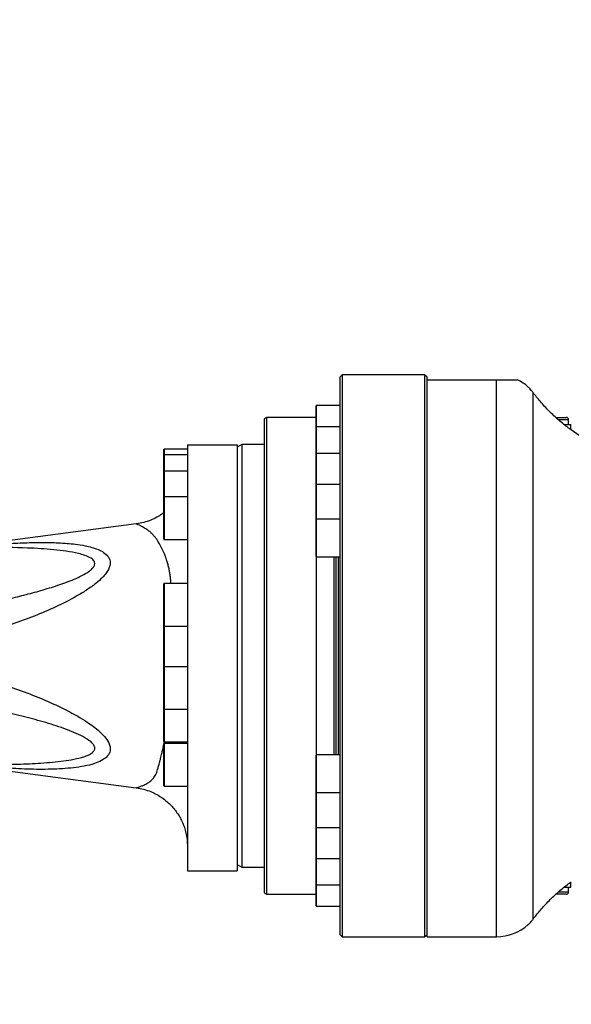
# Model space of a CAD drawing. Header units: millimetres. Extents: x -7 to 844, y 0 to 594.
# Tile 8 of 137: x 194 to 212, y 300 to 332. Entities that reach past the tile are written whole.
import ezdxf

# ---------------------------------------------------------------- set-up
doc = ezdxf.new("R2010")
doc.units = ezdxf.units.MM
doc.styles.add('SLDTEXTSTYLE2', font='HYSWLONGFANGSONG.TTF', dxfattribs={"bigfont": 'bigfont'})
doc.styles.add('SLDTEXTSTYLE3', font='HYSWLONGFANGSONG.TTF')
doc.styles.get("Standard").update_dxf_attribs({"font": 'HYSWLONGFANGSONG.TTF'})
doc.dimstyles.new('SLDDIMSTYLE0', dxfattribs={"dimtxt": 0.18, "dimasz": 4.884615, "dimexe": 0, "dimexo": 0.0625, "dimgap": 0, "dimtad": 0, "dimtih": 1, "dimtoh": 1, "dimdec": 0, "dimrnd": 1e-09, "dimzin": 0, "dimdsep": 46, "dimtxsty": 'Standard', "dimsah": 1, "dimcen": 0.09, "dimadec": 0, "dimazin": 0, "dimtfac": 4.884615, "dimtdec": 0, "dimtofl": 0, "dimtmove": 0, "dimatfit": 3, "dimfxl": 1, "dimfrac": 2, "dimtolj": 1, "dimtzin": 0, "dimarcsym": 0})
doc.dimstyles.new('SLDDIMSTYLE1', dxfattribs={"dimtxt": 9.875366, "dimasz": 4.884615, "dimexe": 0, "dimexo": 0.0625, "dimgap": 2.468842, "dimtad": 2, "dimlfac": 13, "dimrnd": 1e-09, "dimzin": 12, "dimdsep": 46, "dimtxsty": 'SLDTEXTSTYLE3', "dimsah": 1, "dimcen": 0.09, "dimadec": 0, "dimazin": 3, "dimtfac": 1, "dimtdec": 3, "dimtofl": 0, "dimtmove": 0, "dimatfit": 3, "dimfxl": 1, "dimfrac": 2, "dimtolj": 1, "dimtzin": 12, "dimarcsym": 0})
doc.dimstyles.new('SLDDIMSTYLE13', dxfattribs={"dimtxt": 9.875366, "dimasz": 4.884615, "dimexe": 0, "dimexo": 0.0625, "dimgap": 2.468842, "dimtad": 0, "dimtih": 1, "dimtoh": 1, "dimlfac": 5, "dimrnd": 1e-09, "dimzin": 12, "dimdsep": 46, "dimtxsty": 'SLDTEXTSTYLE3', "dimblk1": 'NONE', "dimblk2": 'NONE', "dimsah": 1, "dimcen": 0, "dimadec": 0, "dimazin": 3, "dimtfac": 1, "dimtdec": 3, "dimtofl": 0, "dimtmove": 0, "dimatfit": 3, "dimldrblk": 'NONE', "dimfxl": 1, "dimfrac": 2, "dimtolj": 1, "dimtzin": 12, "dimarcsym": 0})
doc.dimstyles.new('SLDDIMSTYLE14', dxfattribs={"dimtxt": 9.875366, "dimasz": 4.884615, "dimexe": 0, "dimexo": 0.0625, "dimgap": 2.468842, "dimtad": 0, "dimtih": 1, "dimtoh": 1, "dimlfac": 5, "dimrnd": 1e-09, "dimzin": 12, "dimdsep": 46, "dimtxsty": 'SLDTEXTSTYLE3', "dimblk1": 'NONE', "dimblk2": 'NONE', "dimsah": 1, "dimcen": 0, "dimadec": 0, "dimazin": 3, "dimtfac": 1, "dimtdec": 3, "dimtmove": 0, "dimatfit": 3, "dimldrblk": 'NONE', "dimfxl": 1, "dimfrac": 2, "dimtolj": 1, "dimtzin": 12, "dimarcsym": 0})
doc.dimstyles.new('SLDDIMSTYLE15', dxfattribs={"dimtxt": 9.875366, "dimasz": 4.884615, "dimexe": 0, "dimexo": 0.0625, "dimgap": 2.468842, "dimtad": 0, "dimtih": 1, "dimtoh": 1, "dimlfac": 5, "dimrnd": 1e-09, "dimzin": 12, "dimdsep": 46, "dimtxsty": 'SLDTEXTSTYLE3', "dimblk1": 'NONE', "dimblk2": 'NONE', "dimsah": 1, "dimcen": 0, "dimadec": 0, "dimazin": 3, "dimtfac": 1, "dimtdec": 3, "dimtmove": 0, "dimatfit": 3, "dimldrblk": 'NONE', "dimfxl": 1, "dimfrac": 2, "dimtolj": 1, "dimtzin": 12, "dimarcsym": 0})
doc.dimstyles.new('SLDDIMSTYLE2', dxfattribs={"dimtxt": 8.4646, "dimasz": 4.884615, "dimexe": 0, "dimexo": 0.0625, "dimgap": 2.11615, "dimtad": 2, "dimlfac": 13, "dimrnd": 1e-09, "dimzin": 12, "dimdsep": 46, "dimtxsty": 'SLDTEXTSTYLE3', "dimsah": 1, "dimcen": 0.09, "dimadec": 0, "dimazin": 3, "dimtfac": 1, "dimtdec": 3, "dimtofl": 0, "dimtmove": 0, "dimatfit": 3, "dimfxl": 1, "dimfrac": 2, "dimtolj": 1, "dimtzin": 12, "dimarcsym": 0})
doc.dimstyles.new('SLDDIMSTYLE8', dxfattribs={"dimtxt": 9.875366, "dimasz": 4.884615, "dimexe": 0, "dimexo": 0.0625, "dimgap": 2.468842, "dimtad": 0, "dimtih": 1, "dimtoh": 1, "dimlfac": 3, "dimrnd": 1e-09, "dimzin": 12, "dimdsep": 46, "dimtxsty": 'SLDTEXTSTYLE3', "dimblk1": 'NONE', "dimblk2": 'NONE', "dimsah": 1, "dimcen": 0, "dimadec": 0, "dimazin": 3, "dimtol": 1, "dimtp": 0.015, "dimtfac": 1, "dimtdec": 3, "dimtmove": 0, "dimatfit": 3, "dimldrblk": 'NONE', "dimfxl": 1, "dimfrac": 2, "dimtolj": 1, "dimtzin": 12, "dimarcsym": 0})

# ---------------------------------------------------------------- blocks, each defined once
blk = doc.blocks.new('_D_1')
at = {"color": 7, "linetype": 'Continuous', "lineweight": 18}
for p, q in [((280.678, 393.721), (61.134, 393.721)), ((62.134, 126.875), (62.134, 393.721)), ((197.046, 126.875), (61.134, 126.875))]:
    blk.add_line(p, q, dxfattribs=at)
for points in [[(62.134, 393.721), (61.382, 388.836), (62.885, 388.836)], [(62.134, 126.875), (62.885, 131.759), (61.382, 131.759)]]:
    blk.add_solid(points, dxfattribs=at)
at = {"color": 7, "linetype": 'Continuous', "lineweight": 18, "insert": (50.196, 251.655), "char_height": 9.2604, "attachment_point": 1, "rotation": 90, "style": 'SLDTEXTSTYLE3'}
blk.add_mtext('3469', dxfattribs=at)
blk = doc.blocks.new('_D_6')
at = {"color": 7, "linetype": 'Continuous', "lineweight": 18}
for p, q in [((280.678, 393.721), (82.321, 393.721)), ((83.321, 393.721), (83.321, 158.336)), ((275.155, 158.336), (82.321, 158.336))]:
    blk.add_line(p, q, dxfattribs=at)
for points in [[(83.321, 393.721), (82.569, 388.836), (84.072, 388.836)], [(83.321, 158.336), (84.072, 163.221), (82.569, 163.221)]]:
    blk.add_solid(points, dxfattribs=at)
at = {"color": 7, "linetype": 'Continuous', "lineweight": 18, "insert": (71.383, 267.385), "char_height": 9.2604, "attachment_point": 1, "rotation": 90, "style": 'SLDTEXTSTYLE3'}
blk.add_mtext('3060', dxfattribs=at)
blk = doc.blocks.new('_D_10')
at = {"color": 7, "linetype": 'Continuous', "lineweight": 18}
for p, q in [((183.755, 319.798), (183.755, 341.625)), ((280.678, 300.759), (280.678, 341.625)), ((183.755, 340.625), (280.678, 340.625))]:
    blk.add_line(p, q, dxfattribs=at)
for points in [[(183.755, 340.625), (188.639, 339.873), (188.639, 341.376)], [(280.678, 340.625), (275.793, 341.376), (275.793, 339.873)]]:
    blk.add_solid(points, dxfattribs=at)
at = {"color": 7, "linetype": 'Continuous', "lineweight": 18, "insert": (224.808, 350.857), "char_height": 7.9375, "attachment_point": 1, "style": 'SLDTEXTSTYLE3'}
blk.add_mtext('1260', dxfattribs=at)
blk = doc.blocks.new('_D_28')
at = {"color": 7, "linetype": 'Continuous', "lineweight": 18}
blk.add_line((754.604, 285.289), (748.254, 285.289), dxfattribs=at)
at = {"color": 7, "linetype": 'Continuous', "lineweight": 18, "char_height": 9.2604, "attachment_point": 1}
for s, insert, style in [('10H7深15', (669.173, 320.457), 'SLDTEXTSTYLE2'), ('%%c', (657.557, 320.457), 'SLDTEXTSTYLE3'), ('Depth 15', (665.328, 308.23), 'SLDTEXTSTYLE3')]:
    blk.add_mtext(s, dxfattribs=dict(at, insert=insert, style=style))
blk = doc.blocks.new('_None')
blk = doc.blocks.new('_D_45')
at = {"color": 7, "linetype": 'Continuous', "lineweight": 18}
blk.add_line((521.285, 333.673), (471.743, 333.673), dxfattribs=at)
at = {"color": 7, "linetype": 'Continuous', "lineweight": 18, "char_height": 9.2604, "attachment_point": 1}
for s, insert, style in [('H8通', (502.411, 345.611), 'SLDTEXTSTYLE2'), ('%%c', (482.152, 345.611), 'SLDTEXTSTYLE3'), ('2-', (471.743, 345.611), 'SLDTEXTSTYLE3'), ('30', (493.768, 345.611), 'SLDTEXTSTYLE3')]:
    blk.add_mtext(s, dxfattribs=dict(at, insert=insert, style=style))
blk = doc.blocks.new('_D_46')
at = {"color": 7, "linetype": 'Continuous', "lineweight": 18}
blk.add_line((688.896, 334.435), (722.792, 334.435), dxfattribs=at)
at = {"color": 7, "linetype": 'Continuous', "lineweight": 18, "attachment_point": 1}
for s, insert, char_height, style in [('通', (714.149, 346.373), 9.26, 'SLDTEXTSTYLE2'), ('M20', (700.893, 346.373), 9.2604, 'SLDTEXTSTYLE3'), ('8-', (690.483, 346.373), 9.2604, 'SLDTEXTSTYLE3')]:
    blk.add_mtext(s, dxfattribs=dict(at, insert=insert, char_height=char_height, style=style))
blk = doc.blocks.new('_D_55')
at = {"color": 7, "linetype": 'Continuous', "lineweight": 18}
blk.add_line((512.91, 531.632), (472.011, 531.632), dxfattribs=at)
at = {"color": 7, "linetype": 'Continuous', "lineweight": 18, "attachment_point": 1}
for s, insert, char_height, style in [('通', (502.68, 543.569), 9.26, 'SLDTEXTSTYLE2'), ('%%c', (482.421, 543.569), 9.2604, 'SLDTEXTSTYLE3'), ('8-', (472.011, 543.569), 9.2604, 'SLDTEXTSTYLE3'), ('22', (494.037, 543.569), 9.2604, 'SLDTEXTSTYLE3')]:
    blk.add_mtext(s, dxfattribs=dict(at, insert=insert, char_height=char_height, style=style))

msp = doc.modelspace()

# ---------------------------------------------------------------- linework, layer by layer
at = {"color": 7, "linetype": 'Continuous', "lineweight": 25}
for p, q in [((204.485349, 320.105369), (204.408426, 320.028446)), ((204.408426, 320.028446), (204.408426, 301.874599)), ((207.177657, 320.105369), (204.485349, 320.105369)), ((204.485349, 320.105369), (204.485349, 310.951523)), ((207.25458, 320.028446), (207.177657, 320.105369)), ((207.177657, 320.105369), (207.177657, 310.951523)), ((207.25458, 319.951523), (207.25458, 320.028446)), ((207.25458, 319.951523), (209.523811, 319.951523)), ((207.25458, 301.797676), (207.25458, 319.951523)), ((210.714394, 302.374917), (210.714394, 319.528141)), ((203.639196, 318.404743), (203.639196, 319.098501)), ((204.408426, 319.106193), (203.646888, 319.106193)), ((202.022479, 318.719984), (201.946888, 318.676342)), ((201.946888, 318.676342), (201.946888, 303.226703)), ((203.639196, 318.719984), (202.022479, 318.719984)), ((202.022479, 318.719984), (202.022479, 303.183061)), ((211.459692, 318.720753), (211.793042, 318.720753)), ((211.869965, 318.489984), (211.869965, 318.64383)), ((203.639196, 318.397262), (203.639196, 318.404743)), ((203.639196, 317.542426), (203.639196, 318.397262)), ((204.408426, 318.412436), (203.646888, 318.412436)), ((211.728895, 318.489984), (211.946817, 318.489984)), ((211.926349, 318.336138), (211.94308, 318.336138)), ((211.957289, 318.331343), (211.940608, 318.331272)), ((211.957289, 318.331343), (211.94308, 318.336138)), ((211.946888, 318.339412), (211.946888, 318.489984)), ((198.677657, 317.495231), (198.677657, 317.674599)), ((199.446888, 317.682292), (198.685349, 317.682292)), ((199.446888, 317.828446), (201.062273, 317.828446)), ((199.446888, 317.828446), (199.446888, 303.951523)), ((201.216119, 317.836138), (201.062273, 317.747315)), ((201.062273, 317.828446), (201.062273, 303.951523)), ((201.946888, 317.836138), (201.216119, 317.836138)), ((201.216119, 317.836138), (201.216119, 310.951523)), ((198.677657, 316.967783), (198.677657, 317.495231)), ((199.446888, 317.502924), (198.685349, 317.502924)), ((203.639196, 317.512683), (203.639196, 317.542426)), ((203.639196, 316.532782), (203.639196, 317.512683)), ((204.408426, 317.550118), (203.646888, 317.550118)), ((198.677657, 316.126001), (198.677657, 316.967783)), ((199.446888, 316.975475), (198.685349, 316.975475)), ((203.639196, 316.466548), (203.639196, 316.532782)), ((203.639196, 315.400673), (203.639196, 316.466548)), ((204.408426, 316.540475), (203.646888, 316.540475)), ((198.677657, 314.754359), (198.677657, 316.123589)), ((199.446888, 316.131282), (198.685349, 316.131282)), ((204.408426, 315.408365), (203.646888, 315.408365)), ((197.774823, 315.249598), (192.254935, 314.522891)), ((203.639196, 315.284614), (203.639196, 315.400673)), ((203.639196, 314.185288), (203.639196, 315.284614)), ((198.685349, 314.746666), (199.446888, 314.746666)), ((203.639196, 314.185288), (203.639196, 310.951523)), ((203.646888, 314.177596), (204.408426, 314.177596)), ((204.216119, 314.177596), (204.216119, 310.951523)), ((204.282736, 314.177596), (204.282736, 310.951523)), ((198.677657, 312.978739), (198.677657, 313.300563)), ((199.446888, 313.308256), (198.685349, 313.308256)), ((198.677657, 311.931333), (198.677657, 312.978739)), ((198.677657, 310.999179), (198.677657, 311.917947)), ((198.685349, 311.92364), (199.446888, 311.92364)), ((198.677657, 310.58757), (198.677657, 310.999179)), ((201.216119, 310.951523), (201.216119, 304.066907)), ((203.639196, 310.951523), (203.639196, 307.717757)), ((204.216119, 310.951523), (204.216119, 307.725449)), ((204.282736, 310.951523), (204.282736, 307.725449)), ((204.485349, 310.951523), (204.485349, 301.797676)), ((207.177657, 310.951523), (207.177657, 301.797676)), ((199.446888, 310.595262), (198.685349, 310.595262)), ((198.677657, 309.974516), (198.677657, 310.58757)), ((198.677657, 309.218339), (198.677657, 309.974516)), ((198.677657, 308.355115), (198.677657, 309.218339)), ((198.685349, 309.210647), (199.446888, 309.210647)), ((198.677657, 308.16297), (198.677657, 308.355115)), ((198.677657, 307.168052), (198.677657, 308.086819)), ((198.685349, 308.155278), (199.446888, 308.155278)), ((199.446888, 308.094512), (198.685349, 308.094512)), ((203.639196, 307.110064), (203.639196, 307.717757)), ((204.408426, 307.725449), (203.646888, 307.725449)), ((192.254935, 307.380154), (197.774823, 306.653447)), ((198.677657, 306.717588), (198.677657, 307.168052)), ((203.639196, 306.502372), (203.639196, 307.110064)), ((198.685349, 306.709896), (199.446888, 306.709896)), ((203.639196, 305.882891), (203.639196, 306.502372)), ((203.646888, 306.49468), (204.408426, 306.49468)), ((203.639196, 305.370263), (203.639196, 305.882891)), ((203.639196, 304.780524), (203.639196, 305.370263)), ((203.646888, 305.36257), (204.408426, 305.36257)), ((203.639196, 304.360619), (203.639196, 304.780524)), ((203.639196, 303.830108), (203.639196, 304.360619)), ((203.646888, 304.352927), (204.408426, 304.352927)), ((199.446888, 303.951523), (201.062273, 303.951523)), ((201.062273, 304.15573), (201.216119, 304.066907)), ((201.216119, 304.066907), (201.946888, 304.066907)), ((203.639196, 303.498302), (203.639196, 303.830108)), ((211.940816, 303.571917), (211.957474, 303.571846)), ((211.94329, 303.566907), (211.957474, 303.571846)), ((211.946888, 303.413061), (211.946888, 303.563633)), ((201.946888, 303.226703), (202.022479, 303.183061)), ((203.639196, 303.055044), (203.639196, 303.498302)), ((203.646888, 303.490609), (204.408426, 303.490609)), ((211.728894, 303.413061), (211.946817, 303.413061)), ((211.869965, 303.259215), (211.869965, 303.413061)), ((202.022479, 303.183061), (203.639196, 303.183061)), ((203.639196, 302.804544), (203.639196, 303.055044)), ((211.793042, 303.182292), (211.454023, 303.182292)), ((203.646888, 302.796852), (204.408426, 302.796852)), ((204.408426, 301.874599), (204.485349, 301.797676)), ((204.485349, 301.797676), (207.177657, 301.797676)), ((207.177657, 301.797676), (207.25458, 301.874599)), ((207.25458, 301.797676), (209.523811, 301.797676))]:
    msp.add_line(p, q, dxfattribs=at)
at = {"color": 8, "linetype": 'Continuous', "lineweight": 25}
for p, q in [((209.523811, 301.797676), (209.523811, 319.951523)), ((203.646888, 319.106193), (203.646888, 318.412436)), ((211.869965, 318.64383), (211.539353, 318.64383)), ((203.646888, 318.412436), (203.646888, 317.550118)), ((198.685349, 317.682292), (198.685349, 317.502924)), ((198.685349, 317.502924), (198.685349, 316.975475)), ((203.646888, 317.550118), (203.646888, 317.519999)), ((203.646888, 317.519999), (203.646888, 316.540475)), ((198.685349, 316.975475), (198.685349, 316.131282)), ((203.646888, 316.540475), (203.646888, 316.473402)), ((203.646888, 316.473402), (203.646888, 315.408365)), ((198.685349, 316.131282), (198.685349, 314.746666)), ((203.646888, 315.408365), (203.646888, 315.290837)), ((203.646888, 315.290837), (203.646888, 314.177596)), ((204.369965, 310.951523), (204.369965, 314.177596)), ((198.685349, 313.308256), (198.685349, 312.982815)), ((198.685349, 312.982815), (198.685349, 311.92364)), ((198.685349, 311.92364), (198.685349, 310.996548)), ((198.685349, 310.996548), (198.685349, 310.595262)), ((204.369965, 307.725449), (204.369965, 310.951523)), ((198.685349, 310.595262), (198.685349, 309.975321)), ((198.685349, 309.975321), (198.685349, 309.210647)), ((198.685349, 309.210647), (198.685349, 308.349581)), ((198.685349, 308.349581), (198.685349, 308.155278)), ((198.685349, 308.094512), (198.685349, 307.165421)), ((203.646888, 307.725449), (203.646888, 307.110064)), ((198.685349, 307.165421), (198.685349, 306.709896)), ((203.646888, 307.110064), (203.646888, 306.49468)), ((203.646888, 306.49468), (203.646888, 305.881688)), ((203.646888, 305.881688), (203.646888, 305.36257)), ((203.646888, 305.36257), (203.646888, 304.778147)), ((203.646888, 304.778147), (203.646888, 304.352927)), ((203.646888, 304.352927), (203.646888, 303.826615)), ((203.646888, 303.826615), (203.646888, 303.490609)), ((203.646888, 303.490609), (203.646888, 303.050523)), ((211.540606, 303.259215), (211.869965, 303.259215)), ((203.646888, 303.050523), (203.646888, 302.796852))]:
    msp.add_line(p, q, dxfattribs=at)
at = {"color": 7, "linetype": 'Continuous', "lineweight": 18}
msp.add_arc((280.677657, 210.182292), 183.538462, 30, 171.45435339, dxfattribs=at)
at = {"color": 7, "linetype": 'Continuous', "lineweight": 25}
for centre, radius, start, end in [((209.523811, 318.566907), 1.538462, 47.9156718, 64.1500334), ((203.646888, 319.098501), 0.007692, 90, 180), ((211.793042, 318.64383), 0.076923, 0, 90), ((203.646888, 318.404743), 0.007692, 90, 180), ((216.667311, 324.413061), 7.692308, 232.2431157, 270), ((198.685349, 317.674599), 0.007692, 90, 180), ((198.685349, 317.495231), 0.007692, 90, 180), ((203.646888, 317.542426), 0.007692, 90, 180), ((198.685349, 316.967783), 0.007692, 90, 180), ((203.646888, 316.532782), 0.007692, 90, 180), ((198.685349, 316.123589), 0.007692, 90, 180), ((203.646888, 315.400673), 0.007692, 90, 180), ((198.685349, 314.754359), 0.007692, 180, 270), ((203.646888, 314.185288), 0.007692, 180, 270), ((198.685349, 313.300563), 0.007692, 90, 180), ((198.685349, 311.931333), 0.007692, 180, 270), ((198.685349, 311.917947), 0.007692, 119.5323542, 180), ((198.685349, 310.58757), 0.007692, 90, 180), ((198.685349, 309.218339), 0.007692, 180, 270), ((198.685349, 308.16297), 0.007692, 180, 270), ((198.685349, 308.086819), 0.007692, 90, 180), ((203.646888, 307.717757), 0.007692, 90, 180), ((198.685349, 306.717588), 0.007692, 180, 270), ((203.646888, 306.502372), 0.007692, 180, 270), ((203.646888, 305.370263), 0.007692, 180, 270), ((203.646888, 304.360619), 0.007692, 180, 270), ((203.646888, 303.498302), 0.007692, 180, 270), ((211.793042, 303.259215), 0.076923, 270, 0), ((203.646888, 302.804544), 0.007692, 180, 270), ((209.523811, 303.336138), 1.538462, 270, 312.0768182)]:
    msp.add_arc(centre, radius, start, end, dxfattribs=at)
for points, knots in [([(209.523811, 319.951523), (209.527686, 319.951523), (209.564394, 319.951523), (209.644191, 319.951523), (209.770531, 319.951523), (209.889553, 319.951523), (209.989053, 319.951523), (210.094602, 319.951523), (210.176937, 319.951523), (210.188533, 319.951523), (210.194398, 319.951523)], [0, 0, 0, 0, 0.0060408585, 0.0572291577, 0.1247501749, 0.2359071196, 0.3489743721, 0.4645968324, 0.7292491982, 1, 1, 1, 1]), ([(210.714394, 319.528141), (210.69298, 319.554892), (210.650154, 319.60839), (210.597319, 319.665557), (210.564731, 319.699037), (210.550761, 319.712834), (210.554733, 319.708858), (210.554759, 319.708832)], [0, 0, 0, 0, 0.250492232, 0.500949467, 0.749301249, 0.998333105, 1, 1, 1, 1]), ([(211.857884, 318.384957), (211.808195, 318.422314), (211.708754, 318.497073), (211.547606, 318.631777), (211.388395, 318.775979), (211.233845, 318.927507), (211.086911, 319.082446), (210.949669, 319.237307), (210.822329, 319.38987), (210.750361, 319.482066), (210.714394, 319.528141)], [0, 0, 0, 0, 0.124779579, 0.249714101, 0.374450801, 0.499359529, 0.624449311, 0.749362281, 0.874742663, 1, 1, 1, 1]), ([(211.940608, 318.331272), (211.937909, 318.332362), (211.932522, 318.334537), (211.913243, 318.346532), (211.889412, 318.362263), (211.868392, 318.377393), (211.857884, 318.384957)], [0, 0, 0, 0, 0.25070338, 0.500360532, 0.750229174, 1, 1, 1, 1]), ([(198.677657, 315.621464), (198.656445, 315.604524), (198.584295, 315.546907), (198.441357, 315.462955), (198.245379, 315.368795), (198.020334, 315.291541), (197.858393, 315.263875), (197.774823, 315.249598)], [0, 0, 0, 0, 0.082429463, 0.280366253, 0.501525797, 0.742758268, 1, 1, 1, 1]), ([(192.508592, 312.566907), (192.8828, 312.645731), (193.444656, 312.764081), (194.187696, 312.947536), (194.74117, 313.0986), (195.287979, 313.2687), (195.733461, 313.434365), (196.071753, 313.596131), (196.267323, 313.71772), (196.382617, 313.832082), (196.429767, 313.9206), (196.42813, 314.000574), (196.379341, 314.081811), (196.269684, 314.161384), (196.09831, 314.231651), (195.837563, 314.303654), (195.499142, 314.364753), (194.94568, 314.427512), (194.100573, 314.480821), (193.384116, 314.486563), (192.957229, 314.489984)], [0, 0, 0, 0, 0.139241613, 0.209064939, 0.278878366, 0.348515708, 0.418604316, 0.453457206, 0.489164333, 0.506751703, 0.521076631, 0.535512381, 0.547890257, 0.569660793, 0.597687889, 0.626490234, 0.679529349, 0.7326449, 0.84070187, 1, 1, 1, 1]), ([(193.459253, 314.603041), (193.66278, 314.615003), (194.069801, 314.638924), (194.665296, 314.651632), (195.244636, 314.64228), (195.725298, 314.604508), (196.084684, 314.548007), (196.332131, 314.490337), (196.538427, 314.420961), (196.728269, 314.323709), (196.85958, 314.206967), (196.931194, 314.061133), (196.934005, 313.916008), (196.874637, 313.762931), (196.78842, 313.631379), (196.656348, 313.48024), (196.449252, 313.296215), (196.161231, 313.090596), (195.723967, 312.828984), (195.155901, 312.53968), (194.453907, 312.240464), (193.736863, 311.976704), (193.252501, 311.821403), (193.010616, 311.743848)], [0, 0, 0, 0, 0.070535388, 0.141058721, 0.209375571, 0.277635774, 0.318046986, 0.347771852, 0.377532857, 0.407093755, 0.440308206, 0.459039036, 0.48723779, 0.507858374, 0.527833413, 0.547853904, 0.581019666, 0.623959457, 0.666974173, 0.749920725, 0.833169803, 0.916686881, 1, 1, 1, 1]), ([(192.266206, 310.380737), (192.515821, 310.308292), (193.01512, 310.163382), (193.756659, 309.916962), (194.356695, 309.693007), (194.889836, 309.47272), (195.357676, 309.26135), (195.809987, 309.024642), (196.148314, 308.817896), (196.381801, 308.655594), (196.57582, 308.4988), (196.75436, 308.320149), (196.875745, 308.146254), (196.936317, 307.968769), (196.927571, 307.824224), (196.857364, 307.700294), (196.761747, 307.608972), (196.616749, 307.517879), (196.393501, 307.428086), (196.086548, 307.352602), (195.616769, 307.285269), (195.000914, 307.247476), (194.237961, 307.254032), (193.718785, 307.284682), (193.459253, 307.300004)], [0, 0, 0, 0, 0.078687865, 0.157396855, 0.236039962, 0.271917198, 0.331506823, 0.391045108, 0.426565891, 0.45285072, 0.479170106, 0.505303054, 0.535506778, 0.552792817, 0.578982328, 0.598123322, 0.61729839, 0.636516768, 0.668731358, 0.710069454, 0.751473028, 0.834141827, 0.917088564, 1, 1, 1, 1]), ([(192.957229, 307.413061), (193.212905, 307.413908), (193.724283, 307.415603), (194.484638, 307.441737), (195.101971, 307.490633), (195.57729, 307.551323), (195.856186, 307.605178), (196.067956, 307.662911), (196.220151, 307.719642), (196.340751, 307.787348), (196.415028, 307.869), (196.431558, 307.936563), (196.417191, 308.011994), (196.360976, 308.100204), (196.206707, 308.22818), (195.97014, 308.361989), (195.55562, 308.539012), (195.003686, 308.730614), (194.306434, 308.925351), (193.593476, 309.102958), (192.989992, 309.236958), (192.627707, 309.311597), (192.508592, 309.336138)], [0, 0, 0, 0, 0.095310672, 0.19063143, 0.285807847, 0.330794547, 0.375730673, 0.397812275, 0.419858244, 0.44400009, 0.458956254, 0.474064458, 0.480059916, 0.498126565, 0.520630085, 0.560792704, 0.601197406, 0.687984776, 0.774911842, 0.865307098, 0.95571454, 1, 1, 1, 1]), ([(197.774823, 306.653447), (197.858411, 306.639192), (198.020385, 306.611571), (198.245194, 306.534008), (198.441961, 306.440877), (198.622533, 306.329695), (198.779553, 306.207895), (198.916958, 306.076303), (199.030686, 305.945675), (199.130593, 305.807987), (199.218641, 305.660954), (199.291553, 305.51006), (199.353045, 305.34863), (199.402565, 305.171604), (199.439387, 304.96776), (199.444313, 304.82266), (199.446888, 304.746822)], [0, 0, 0, 0, 0.091776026, 0.177840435, 0.256743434, 0.327361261, 0.407272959, 0.471654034, 0.533296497, 0.594759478, 0.655805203, 0.718820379, 0.776161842, 0.842817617, 0.917847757, 1, 1, 1, 1]), ([(211.857911, 303.518118), (211.868428, 303.525688), (211.889498, 303.540854), (211.913367, 303.556609), (211.932701, 303.568638), (211.938103, 303.570821), (211.940816, 303.571917)], [0, 0, 0, 0, 0.249358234, 0.499577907, 0.748646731, 1, 1, 1, 1]), ([(210.714394, 302.374917), (210.750362, 302.420993), (210.822323, 302.513178), (210.949576, 302.665639), (211.086474, 302.820121), (211.233179, 302.974867), (211.387505, 303.12624), (211.546973, 303.270732), (211.708371, 303.40569), (211.808108, 303.480675), (211.857911, 303.518118)], [0, 0, 0, 0, 0.1252429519, 0.2505720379, 0.3752915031, 0.4997113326, 0.6250160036, 0.7495654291, 0.8749474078, 1, 1, 1, 1]), ([(210.55462, 302.194087), (210.556916, 302.196332), (210.561523, 302.200836), (210.597673, 302.237825), (210.649649, 302.294111), (210.692753, 302.347907), (210.714394, 302.374917)], [0, 0, 0, 0, 0.2479263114, 0.497435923, 0.7476740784, 1, 1, 1, 1])]:
    msp.add_open_spline(points, degree=3, knots=knots, dxfattribs=at)
at = {"color": 8, "linetype": 'Continuous', "lineweight": 25}
for points, knots in [([(198.908566, 313.308256), (198.906437, 313.346308), (198.901764, 313.429862), (198.887432, 313.556183), (198.866619, 313.689089), (198.839307, 313.822118), (198.805661, 313.954622), (198.770871, 314.068784), (198.736456, 314.167171), (198.703678, 314.252144), (198.666672, 314.339857), (198.625416, 314.429479), (198.579939, 314.520107), (198.526899, 314.616597), (198.473372, 314.705191), (198.4247, 314.778733), (198.389705, 314.825014), (198.363325, 314.856375), (198.342202, 314.880185), (198.3193, 314.904574), (198.294639, 314.929398), (198.268199, 314.954491), (198.248901, 314.971767), (198.231178, 314.987027), (198.191613, 315.02022), (198.129024, 315.067229), (198.04994, 315.118382), (197.983654, 315.156559), (197.910883, 315.193853), (197.842413, 315.224652), (197.786454, 315.24588), (197.778668, 315.248369), (197.774823, 315.249598)], [0, 0, 0, 0, 0.029562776, 0.064912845, 0.101766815, 0.14015647, 0.180108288, 0.221644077, 0.248632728, 0.277859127, 0.309321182, 0.34301503, 0.378935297, 0.417075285, 0.464853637, 0.49936725, 0.525078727, 0.537866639, 0.551519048, 0.56603511, 0.581413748, 0.597653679, 0.614753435, 0.616571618, 0.629621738, 0.685842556, 0.728422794, 0.773424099, 0.812573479, 0.877946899, 0.939733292, 1, 1, 1, 1]), ([(197.774823, 306.653447), (197.776, 306.653699), (197.778418, 306.654218), (197.796907, 306.658783), (197.824433, 306.666429), (197.860882, 306.677472), (197.90456, 306.692172), (197.951144, 306.709884), (198.002156, 306.730981), (198.058426, 306.757153), (198.12476, 306.792872), (198.190916, 306.83503), (198.246665, 306.877042), (198.300984, 306.924387), (198.352497, 306.980181), (198.400935, 307.049805), (198.436821, 307.124963), (198.459973, 307.208699), (198.483313, 307.285812), (198.504041, 307.357467), (198.523213, 307.424797), (198.545879, 307.507), (198.570278, 307.598682), (198.593352, 307.689739), (198.612225, 307.767199), (198.63362, 307.858388), (198.655218, 307.955418), (198.671293, 308.03673), (198.677657, 308.06892)], [0, 0, 0, 0, 0.034659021, 0.071217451, 0.109902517, 0.144602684, 0.182690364, 0.224247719, 0.253941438, 0.293285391, 0.342327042, 0.390125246, 0.429625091, 0.460796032, 0.51049268, 0.555520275, 0.599007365, 0.643295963, 0.688832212, 0.714796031, 0.745756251, 0.781721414, 0.82370059, 0.861968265, 0.892267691, 0.914585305, 0.966185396, 1, 1, 1, 1]), ([(198.682681, 308.093935), (198.683783, 308.09935), (198.687599, 308.118091), (198.691097, 308.137919), (198.693585, 308.152019)], [0, 0, 0, 0, 0.288924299, 1, 1, 1, 1])]:
    msp.add_open_spline(points, degree=3, knots=knots, dxfattribs=at)

# ---------------------------------------------------------------- dimensions: what is measured, and where the dimension line sits
at = {"color": 7, "linetype": 'Continuous', "lineweight": 18}
for p1, text, dimstyle, picture, middle in [((3.286, 2.923341), '8-<>通', 'SLDDIMSTYLE15', '_D_55', (491.667114, 539.014431)), ((4.915706, 3.435323), '2-<>H8通', 'SLDDIMSTYLE13', '_D_45', (495.719839, 341.056069))]:
    dim = msp.add_diameter_dim_2p(p1=p1, p2=(0, 0), text=text, dimstyle=dimstyle, dxfattribs=at)
    dim.commit()
    dim.dimension.update_dxf_attribs({"geometry": picture, "text_midpoint": middle, "dimtype": 163})
for base, p1, p2, picture, middle in [((62.133651, 393.720753), (197.04622, 126.874599), (280.677657, 393.720753), '_D_1', (62.133651, 260.297676)), ((83.320663, 158.336138), (280.677657, 393.720753), (275.155012, 158.336138), '_D_6', (83.320663, 276.028446))]:
    dim = msp.add_linear_dim(base=base, p1=p1, p2=p2, angle=90, dimstyle='SLDDIMSTYLE1', dxfattribs=at)
    dim.commit()
    dim.dimension.update_dxf_attribs({"geometry": picture, "text_midpoint": middle, "dimtype": 160})
dim = msp.add_linear_dim(base=(280.677657, 340.624627), p1=(183.75458, 319.797676), p2=(280.677657, 300.759215), dimstyle='SLDDIMSTYLE2', dxfattribs=at)
dim.commit()
dim.dimension.update_dxf_attribs({"geometry": '_D_10', "text_midpoint": (232.216119, 340.624627), "dimtype": 160})
for p1, text, dimstyle, picture, middle in [((3.431977, 2.05165), '8-M20通', 'SLDDIMSTYLE14', '_D_46', (706.637658, 340.548883)), ((3.197717, 0.941065), '%%c10H7深15\\PDepth 15', 'SLDDIMSTYLE8', '_D_28', (680.650764, 308.580071))]:
    dim = msp.add_diameter_dim_2p(p1=p1, p2=(0, 0), text=text, dimstyle=dimstyle, override={"dimpost": '<>'}, dxfattribs=at)
    dim.commit()
    dim.dimension.update_dxf_attribs({"geometry": picture, "text_midpoint": middle, "dimtype": 163})

# ---------------------------------------------------------------- leaders
msp.add_leader([(183.828819, 311.068987), (211.610727, 430.416568)], dimstyle='SLDDIMSTYLE0', dxfattribs=at)

doc.saveas('drawing.dxf')
